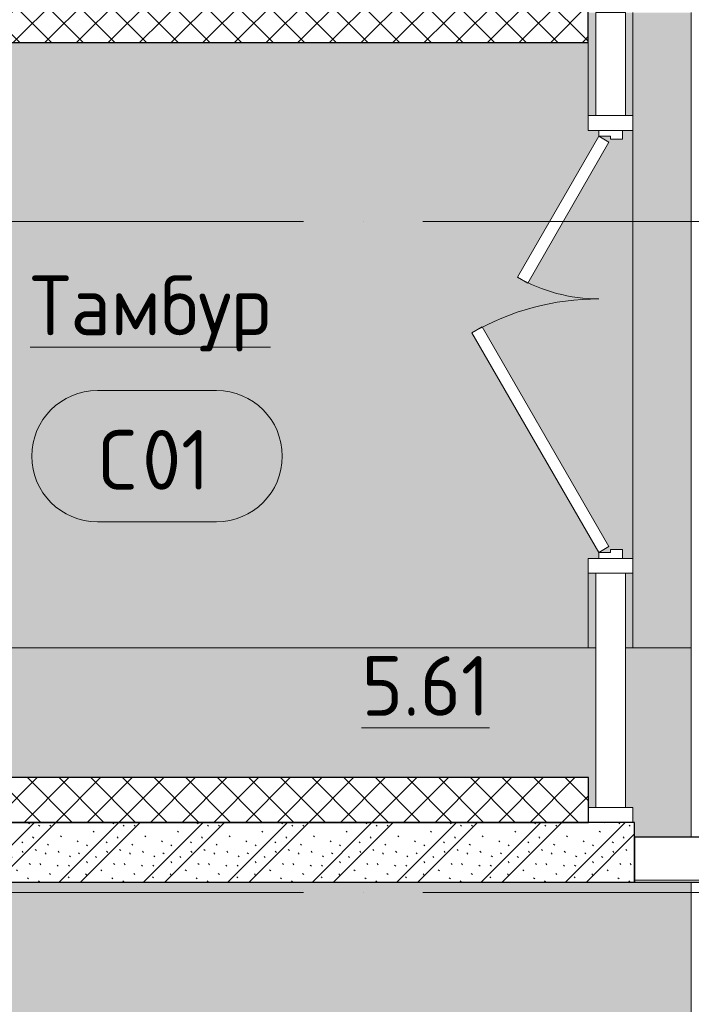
# Model space of a CAD drawing. Header units: millimetres. Extents: x 56389 to 130899, y 36187 to 101460.
# Tile 80 of 134: x 61105 to 63357, y 53085 to 56386. Entities that reach past the tile are written whole.
import ezdxf

# ---------------------------------------------------------------- set-up
doc = ezdxf.new("R2010")
doc.units = ezdxf.units.MM
doc.linetypes.add('3_ Штрих_ 1 х 1 мм', pattern=[200, 100, -100])
doc.linetypes.add('4_ Штрихпунктир_ 10 х 2 мм', pattern=[1400, 1000, -200, 0, -200])
for name, color, linetype, lineweight in [('Внутренние кромки', 7, 'Continuous', 18), ('Двери', 7, 'Continuous', 9), ('Импосты витража', 7, 'Continuous', 9), ('Каркас_Импост', 7, 'Continuous', 18), ('Марки помещений', 7, 'Continuous', 18), ('Оси', 7, 'Continuous', 9), ('Панели витража', 7, 'Continuous', 9), ('Панель', 7, 'Continuous', 18), ('Перекрытия', 7, 'Continuous', 9), ('Поворот плана', 7, 'Continuous', 9), ('Стены', 7, 'Continuous', 9), ('Штриховка поверхностей', 7, 'Continuous', 9)]:
    doc.layers.add(name, color=color, linetype=linetype, lineweight=lineweight)
doc.styles.add('GOST Common', font='GOST_Common.ttf', dxfattribs={"height": 100})
pattern_1 = [(45, (0, 0), (-53.03301, 53.03301), []), (135, (0, 0), (-53.03301, -53.03301), [])]

# ---------------------------------------------------------------- blocks, each defined once
blk = doc.blocks.new('Системная панель - С остеклением-4205984-ВКК_01_К4_З_ЭОМ_кабель_')
at = {"layer": 'Панели витража', "color": 254, "lineweight": 13, "true_color": 0xcccccc}
for p, q in [((392.5, 50), (-392.5, 50)), ((-392.5, 50), (-392.5, -50)), ((392.5, -50), (392.5, 50)), ((-392.5, -50), (392.5, -50))]:
    blk.add_line(p, q, dxfattribs=at)
blk = doc.blocks.new('Системная панель - С остеклением-4206056-ВКК_01_К4_З_ЭОМ_кабель_')
at = {"layer": 'Панели витража', "color": 254, "lineweight": 13, "true_color": 0xcccccc}
for p, q in [((172.5, 50), (-172.5, 50)), ((-172.5, 50), (-172.5, -50)), ((172.5, -50), (172.5, 50)), ((-172.5, -50), (172.5, -50))]:
    blk.add_line(p, q, dxfattribs=at)
blk = doc.blocks.new('АР_Дверь_Панель двупольная - АР_Дверь_Панель двупольная-4194593-ВКК_01_К4_З_ЭОМ_кабель_')
at = {"layer": 'Каркас_Импост', "color": 254, "lineweight": 13, "true_color": 0xcccccc}
for p, q in [((-717.5, 40), (-697.5, 40)), ((-717.5, -40), (-717.5, 40)), ((-697.5, 40), (-697.5, 0)), ((717.5, 40), (697.5, 40)), ((697.5, 40), (697.5, 0)), ((717.5, -40), (717.5, 40)), ((697.5, 0), (687.5, 0)), ((687.5, 0), (687.5, -40)), ((-697.5, 0), (-687.5, 0)), ((-687.5, 0), (-687.5, -40)), ((-687.5, -40), (-717.5, -40)), ((687.5, -40), (717.5, -40))]:
    blk.add_line(p, q, dxfattribs=at)
at = {"layer": 'Панель', "color": 254, "lineweight": 13, "true_color": 0xcccccc}
for p, q in [((-697.5, 40), (38.6, 465)), ((38.6, 465), (58.6, 430.4)), ((58.6, 430.4), (-677.5, 5.4)), ((225.5, 312.5), (205.5, 277.8)), ((697.5, 40), (225.5, 312.5)), ((205.5, 277.8), (677.5, 5.4)), ((-677.5, 5.4), (-697.5, 40)), ((677.5, 5.4), (697.5, 40))]:
    blk.add_line(p, q, dxfattribs=at)
at = {"layer": 'Поворот плана', "color": 254, "lineweight": 5, "true_color": 0xcccccc}
for centre, radius, start, end in [((-697.5, 40), 850, 0, 30), ((697.5, 40), 545, 150, 180)]:
    blk.add_arc(centre, radius, start, end, dxfattribs=at)
blk = doc.blocks.new('Прямоугольный импост - 150х50-V15-ВКК_01_К4_З_ЭОМ_кабель_')
at = {"layer": 'Импосты витража', "color": 254, "lineweight": 13, "true_color": 0xcccccc}
for p, q in [((-25, 75), (25, 75)), ((-25, 40), (-25, 75)), ((25, 75), (25, -75)), ((-25, -75), (-25, -40)), ((25, -75), (-25, -75))]:
    blk.add_line(p, q, dxfattribs=at)
blk = doc.blocks.new('Прямоугольный импост - 150х50-V16-ВКК_01_К4_З_ЭОМ_кабель_')
at = {"layer": 'Импосты витража', "color": 254, "lineweight": 13, "true_color": 0xcccccc}
for p, q in [((-25, 75), (25, 75)), ((-25, -75), (-25, 75)), ((25, 75), (25, 40)), ((25, -40), (25, -75)), ((25, -75), (-25, -75))]:
    blk.add_line(p, q, dxfattribs=at)
blk = doc.blocks.new('Прямоугольный импост - 150х50-V18-ВКК_01_К4_З_ЭОМ_кабель_')
at = {"layer": 'Импосты витража', "color": 254, "lineweight": 13, "true_color": 0xcccccc}
for p, q in [((0, 75), (-50, 75)), ((-50, 75), (-50, -75)), ((0, -75), (0, 75)), ((-50, -75), (0, -75))]:
    blk.add_line(p, q, dxfattribs=at)
blk = doc.blocks.new('Марка помещения _Номер_ - 2 мм-68851-ВКК_01_К4_З_ЭОМ_кабель_')
at = {"layer": 'Марки помещений', "color": 254, "lineweight": 5, "true_color": 0xcccccc}
for p, q in [((-2.027, 2.21), (1.973, 2.21)), ((-2.027, -2.19), (1.973, -2.19))]:
    blk.add_line(p, q, dxfattribs=at)
for centre, start, end in [((-2.027, 0.01), 90, 270), ((1.973, 0.01), 270, 90)]:
    blk.add_arc(centre, 2.2, start, end, dxfattribs=at)
blk = doc.blocks.new('Наметкина 10_РД_АР_К4_rvt-1-ВКК_01_К4_З_ЭОМ_кабель_')
at = {"layer": 'Стены', "lineweight": 5, "true_color": 0xcccccc}
h = blk.add_hatch(dxfattribs=at)
h.set_pattern_fill('FP_20', color=254, style=0, pattern_type=2)
h.set_pattern_definition(pattern_1)
h.paths.add_polyline_path([(110624.4, 17200), (110624.4, 17350), (108170, 17350), (108170, 17200), (109219.2, 17200)])
h = blk.add_hatch(dxfattribs=at)
h.set_pattern_fill('FP_20', color=254, style=0, pattern_type=2)
h.set_pattern_definition(pattern_1)
h.paths.add_polyline_path([(110625, 14585), (110625, 14735), (108370, 14735), (108370, 14585), (109219.2, 14585)])
h = blk.add_hatch(dxfattribs=at)
h.set_pattern_fill('FP_18', color=254, style=0, pattern_type=2)
h.set_pattern_definition([(135, (150.28, 188.64), (-282.8427, 3e-14), [5, -395]), (135, (174.9, 237.36), (-282.8427, 3e-14), [5, -395]), (135, (211.96, 236.53), (-282.8427, 3e-14), [5, -395]), (135, (114.96, 223.96), (-282.8427, 3e-14), [5, -395]), (135, (77.54, 223.96), (-282.8427, 3e-14), [5, -395]), (135, (57.44, 184.52), (-282.8427, 3e-14), [5, -395]), (135, (66.21, 142.9), (-282.8427, 3e-14), [5, -395]), (135, (107.33, 161), (-282.8427, 3e-14), [5, -395]), (135, (99.08, 130.94), (-282.8427, 3e-14), [5, -395]), (135, (22.6, 136.46), (-282.8427, 3e-14), [5, -395]), (135, (21.16, 168.08), (-282.8427, 3e-14), [5, -395]), (135, (46.13, 96.12), (-282.8427, 3e-14), [5, -395]), (135, (3.54, 74.6), (-282.8427, 3e-14), [5, -395]), (135, (40.3, 47.56), (-282.8427, 3e-14), [5, -395]), (135, (39.77, 18.47), (-282.8427, 3e-14), [5, -395]), (135, (76.94, 37.28), (-282.8427, 3e-14), [5, -395]), (135, (114.18, 62.4), (-282.8427, 3e-14), [5, -395]), (135, (139.87, 90.2), (-282.8427, 3e-14), [5, -395]), (135, (141.44, 15.82), (-282.8427, 3e-14), [5, -395]), (135, (188.69, 26.73), (-282.8427, 3e-14), [5, -395]), (135, (176.14, 51.36), (-282.8427, 3e-14), [5, -395]), (135, (177.03, 0), (-282.8427, 3e-14), [5, -395]), (135, (276.61, 8.22), (-282.8427, 3e-14), [5, -395]), (135, (271.19, 31.72), (-282.8427, 3e-14), [5, -395]), (135, (268.29, 119.65), (-282.8427, 3e-14), [5, -395]), (135, (237.92, 101.95), (-282.8427, 3e-14), [5, -395]), (135, (237.92, 158.27), (-282.8427, 3e-14), [5, -395]), (135, (260.4, 204.35), (-282.8427, 3e-14), [5, -395]), (135, (275.54, 235.4), (-282.8427, 3e-14), [5, -395]), (135, (117.62, 268.96), (-282.8427, 3e-14), [5, -395]), (135, (203.62, 273.83), (-282.8427, 3e-14), [5, -395]), (135, (47.24, 279.3), (-282.8427, 3e-14), [5, -395]), (135, (23.2, 266.16), (-282.8427, 3e-14), [5, -395]), (135, (42.78, 232.52), (-282.8427, 3e-14), [5, -395]), (135, (177.76, 90.57), (-282.8427, 3e-14), [5, -395]), (135, (181.12, 121.8), (-282.8427, 3e-14), [5, -395]), (135, (206.73, 172.06), (-282.8427, 3e-14), [5, -395]), (135, (143.14, 136.62), (-282.8427, 3e-14), [5, -395]), (135, (211.51, 131.86), (-282.8427, 3e-14), [5, -395]), (135, (81.47, 95.1), (-282.8427, 3e-14), [5, -395]), (135, (235.13, 60.46), (-282.8427, 3e-14), [5, -395]), (135, (242.24, 4.89), (-282.8427, 3e-14), [5, -395]), (45, (0, 106.07), (-282.8427, 0), []), (45, (106.07, 0), (-282.8427, 0), []), (45, (176.78, 0), (-282.8427, 0), []), (45, (0, 176.78), (-282.8427, 0), [])])
h.paths.add_polyline_path([(110780, 14385), (110780, 14585), (108370, 14585), (108370, 14385), (109219.2, 14385)])
h = blk.add_hatch(dxfattribs=at)
h.set_pattern_fill('FP_19', color=254, style=0, pattern_type=2)
h.set_pattern_definition([(0, (0, 0), (0, 500), []), (90, (0, 0), (-500, 3e-14), [])])
h.paths.add_polyline_path([(112545, 14385), (112545, 14535), (110779.4, 14535), (110779.4, 14385), (112540, 14385)])
at = {"layer": 'Перекрытия', "color": 254, "lineweight": 13, "true_color": 0xcccccc}
for p, q in [((110774.4, 17300), (110774.4, 16955)), ((110624.4, 16955), (110624.4, 17200)), ((110774.4, 15470), (110774.4, 16905)), ((110774.4, 16905), (110774.4, 15470)), ((110624.4, 15170), (110624.4, 15420)), ((110774.4, 15420), (110774.4, 15170))]:
    blk.add_line(p, q, dxfattribs=at)
at = {"layer": 'Стены', "color": 254, "lineweight": 25, "true_color": 0xcccccc}
for p, q in [((110624.4, 17200), (110624.4, 17350)), ((108170, 17200), (110624.4, 17200)), ((110625, 14735), (108370, 14735)), ((110625, 14585), (110625, 14735)), ((110780, 14585), (108370, 14585)), ((108370, 14585), (110625, 14585)), ((110780, 14385), (110780, 14585)), ((112545, 14535), (110779.4, 14535)), ((110779.4, 14535), (110779.4, 14385)), ((108370, 14385), (110780, 14385)), ((110779.4, 14385), (112395, 14385))]:
    blk.add_line(p, q, dxfattribs=at)
at = {"layer": 'Двери', "color": 254, "linetype": '3_ Штрих_ 1 х 1 мм', "lineweight": 13, "true_color": 0xcccccc, "rotation": 89.99999999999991}
blk.add_blockref('АР_Дверь_Панель двупольная - АР_Дверь_Панель двупольная-4194593-ВКК_01_К4_З_ЭОМ_кабель_', (110699.4, 16187.5), dxfattribs=at)
at = {"layer": 'Импосты витража', "color": 254, "linetype": '3_ Штрих_ 1 х 1 мм', "lineweight": 13, "true_color": 0xcccccc, "extrusion": (0, 0, -1), "rotation": 90.00000000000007}
for name, p in [('Прямоугольный импост - 150х50-V15-ВКК_01_К4_З_ЭОМ_кабель_', (-110699.4, 16930)), ('Прямоугольный импост - 150х50-V16-ВКК_01_К4_З_ЭОМ_кабель_', (-110699.4, 15445))]:
    blk.add_blockref(name, p, dxfattribs=at)
at = {"layer": 'Импосты витража', "color": 254, "linetype": '3_ Штрих_ 1 х 1 мм', "lineweight": 13, "true_color": 0xcccccc, "rotation": 269.9999999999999}
blk.add_blockref('Прямоугольный импост - 150х50-V18-ВКК_01_К4_З_ЭОМ_кабель_', (110699.4, 14585), dxfattribs=at)
at = {"layer": 'Марки помещений', "color": 254, "lineweight": 50, "true_color": 0xffcccc, "xscale": 100.0000000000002, "yscale": 100.0000000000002, "zscale": 100.0000000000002}
blk.add_blockref('Марка помещения _Номер_ - 2 мм-68851-ВКК_01_К4_З_ЭОМ_кабель_', (109181.1, 15811.6), dxfattribs=at)
at = {"layer": 'Панели витража', "color": 254, "linetype": '3_ Штрих_ 1 х 1 мм', "lineweight": 13, "true_color": 0xcccccc, "rotation": 89.99999999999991}
for name, p in [('Системная панель - С остеклением-4206056-ВКК_01_К4_З_ЭОМ_кабель_', (110699.4, 17127.5)), ('Системная панель - С остеклением-4205984-ВКК_01_К4_З_ЭОМ_кабель_', (110699.4, 15027.5))]:
    blk.add_blockref(name, p, dxfattribs=at)
at = {"layer": 'Марки помещений', "color": 254, "lineweight": 5, "true_color": 0xcccccc, "char_height": 200, "attachment_point": 1, "style": 'GOST Common'}
for s, insert, width in [('\\LТамбур', (108753.3, 16418.2), 1130.379), ('\\fGOST Common|b0|i0|c204|p34|;С', (108983.1, 15900.4), 176.371), ('01', (109128.6, 15900.4), 296.624), ('\\L5.61', (109864.5, 15142.4), 545.147)]:
    blk.add_mtext(s, dxfattribs=dict(at, insert=insert, width=width))
blk = doc.blocks.new('Наметкина 10_ТД_АРФ_К4_R21_rvt-1-ВКК_01_К4_З_ЭОМ_кабель_')
at = {"layer": 'Штриховка поверхностей', "lineweight": 5, "true_color": 0xfafafa}
h = blk.add_hatch(color=7, dxfattribs=at)
h.paths.add_polyline_path([(110659.4, 16885), (110694.1, 16865), (110421.6, 16393), (110386.9, 16413), (110643.2, 16856.9)])
h.paths.add_polyline_path([(110624.4, 15170), (110649.4, 15170), (110649.4, 15420), (110624.4, 15420), (110624.4, 15470), (110659.4, 15470), (110659.4, 15490), (110699.4, 15490), (110699.4, 15500), (110739.4, 15500), (110739.4, 15470), (110774.4, 15470), (110774.4, 15420), (110749.4, 15420), (110749.4, 15170), (110970, 15170), (110970, 17300), (110749.4, 17300), (110749.4, 16955), (110774.4, 16955), (110774.4, 16905), (110739.4, 16905), (110739.4, 16875), (110699.4, 16875), (110699.4, 16885), (110659.4, 16885), (110659.4, 16905), (110624.4, 16905), (110624.4, 16955), (110649.4, 16955), (110649.4, 17300), (110624.4, 17300), (110624.4, 17200), (108170, 17200), (108170, 17279.9), (107995, 17279.9), (107995, 17270), (108020, 17270), (108020, 17256), (108048, 17256), (108048, 17270), (108166, 17270), (108166, 17220), (108086, 17220), (108086, 16238.4), (108129.5, 16238.4), (108129.5, 16355.9), (108142, 16355), (108142, 16214.9), (108086, 16214.5), (108086, 15240), (108166, 15240), (108166, 15190), (108048, 15190), (108048, 15204), (108020, 15203.7), (108019.5, 15190), (107995, 15190), (107995, 15178.2), (108020.2, 15180), (108170, 15180), (108170, 15170), (110234.4, 15170)])
h.paths.add_polyline_path([(106400, 15170), (106405, 15171.1), (106405, 17300), (106400, 17300), (106400, 15171.1)])
h.paths.add_polyline_path([(106370, 15170), (106370, 17300), (105898.4, 17300), (105898.4, 15170), (106313.5, 15170)])
h.paths.add_polyline_path([(107000, 15170), (107100, 15170), (107100, 17300), (107000, 17300), (107000, 15280)])
h.paths.add_polyline_path([(108019.9, 15240), (108020, 15240), (108019.5, 15249), (108011, 15249), (108011, 16289.8), (107995, 16289.8), (107995, 15240), (108019.5, 15240)])
h.paths.add_polyline_path([(110659.4, 15490), (110234.4, 16226.1), (110269.1, 16246.1), (110694.1, 15510), (110678, 15500.7)])
h.paths.add_polyline_path([(107995, 16323.1), (108011, 16323.1), (108011, 17211), (108020, 17211), (108019.5, 17220), (107995, 17220), (107995, 16352.5)])
h = blk.add_hatch(color=7, dxfattribs=at)
h.paths.add_polyline_path([(105898.4, 10670), (107390, 10670), (107390, 13950), (106369.7, 13950.6), (106370, 15170), (105898.4, 15170), (105898.4, 10869.2)])
h.paths.add_polyline_path([(107420, 10670), (107425, 10670), (107425, 13985), (107424.7, 13985), (106405, 13985.3), (106405, 15170), (106400, 15170), (106400, 13980), (107424.7, 13980), (107424.7, 13950), (107420, 13950), (107420, 10742.6)])
h.paths.add_polyline_path([(110879.6, 10670), (110970, 10670), (110970, 11700), (110570, 11700), (110570, 11550), (110320, 11550), (110320, 10690), (110120, 10690), (110120, 10670), (110320, 10670)])
h.paths.add_polyline_path([(109935, 10680), (109970, 10680), (109970, 10690), (109935, 10690)])
h.paths.add_polyline_path([(108170, 10750), (108170, 11350), (108370, 11350), (108370, 10890), (109970, 10890), (109970, 11400.1), (108020, 11400.1), (108020, 10750)])
h.paths.add_polyline_path([(110970, 11850), (110970, 14385), (108370, 14385), (108370, 14020), (108170, 14020), (108170, 13979.9), (108020, 13979.9), (108020, 13970), (108166, 13970), (108166, 11890), (108048, 11890), (108047, 11904), (108020, 11903.8), (108020.8, 11880), (108170, 11880), (108170, 11850), (110879.6, 11850)])
h.paths.add_polyline_path([(110970, 14535), (110970, 15170), (110749.4, 15170), (110749.4, 14635), (110774.4, 14635), (110774.4, 14585), (110780, 14585), (110780, 14535)])
h.paths.add_polyline_path([(108015, 14575), (108020, 14580), (108020, 15130), (107995, 15128.1), (107995, 14580), (108019.7, 14580), (108015, 14575.3)])
h.paths.add_polyline_path([(107000, 14580), (107100, 14580), (107100, 15170), (107000, 15170), (107000, 14918)])
h.paths.add_polyline_path([(110625, 14635), (110649.4, 14635), (110649.4, 15170), (108170, 15170), (108170, 15140), (108370, 15140), (108370, 14735), (110625, 14735)])
at = {"layer": 'Внутренние кромки', "color": 254, "true_color": 0xcccccc}
for p, q in [((110649.4, 15170), (108170, 15170)), ((110970, 15170), (110749.4, 15170))]:
    blk.add_line(p, q, dxfattribs=at)
at = {"layer": 'Перекрытия', "color": 254, "true_color": 0xcccccc}
for p, q in [((110970, 17300), (110970, 15170)), ((110970, 15170), (110970, 14535)), ((110970, 14385), (110970, 11850))]:
    blk.add_line(p, q, dxfattribs=at)

msp = doc.modelspace()

# ---------------------------------------------------------------- linework, layer by layer
at = {"layer": 'Оси', "color": 253, "linetype": '4_ Штрихпунктир_ 10 х 2 мм', "true_color": 0xaaaaaa}
for p, q in [((84458.3, 55709.6), (57189, 55709.6)), ((84458.3, 53459.6), (57189, 53459.6))]:
    msp.add_line(p, q, dxfattribs=at)

# ---------------------------------------------------------------- block references
at = {"lineweight": 5}
for name in ['Наметкина 10_ТД_АРФ_К4_R21_rvt-1-ВКК_01_К4_З_ЭОМ_кабель_', 'Наметкина 10_РД_АР_К4_rvt-1-ВКК_01_К4_З_ЭОМ_кабель_']:
    msp.add_blockref(name, (-47613.3, 39109.6), dxfattribs=at)

doc.saveas('drawing.dxf')
